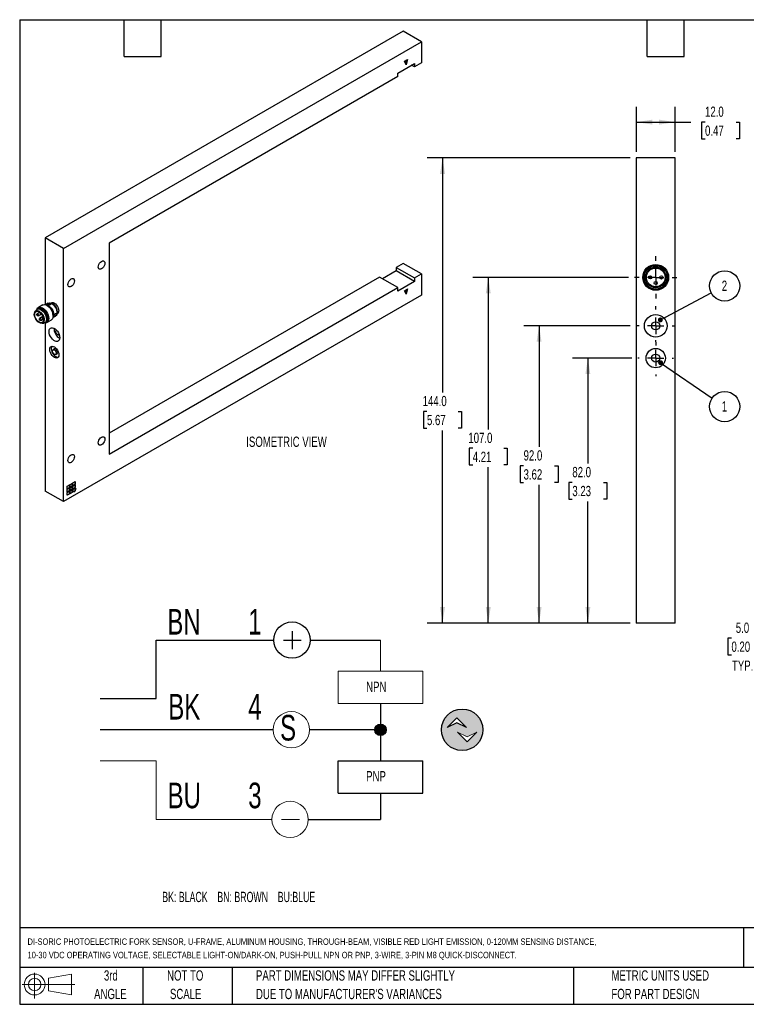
# Model space of a CAD drawing. Header units: millimetres. Extents: x 6 to 273, y 6 to 210.
# Tile 1 of 2: x 6 to 156, y 6 to 210. Entities that reach past the tile are written whole.
import ezdxf

# ---------------------------------------------------------------- set-up
doc = ezdxf.new("R2010")
doc.units = ezdxf.units.MM
doc.linetypes.add('CENTERX2', pattern=[20.32, 12.7, -2.54, 2.54, -2.54])
doc.layers.add('CENTER', color=40, linetype='CENTERX2')
doc.layers.add('DIMENSIONS', color=140, linetype='Continuous', lineweight=25)
doc.layers.add('TEXT', color=140, linetype='Continuous', lineweight=25)
doc.styles.add('SLDTEXTSTYLE0', font='TXT', dxfattribs={"width": 0.639394})
doc.styles.add('SLDTEXTSTYLE1', font='TXT', dxfattribs={"width": 0.7})
doc.dimstyles.new('SLDDIMSTYLE0', dxfattribs={"dimtxt": 2.158008, "dimasz": 3.302, "dimexe": 0, "dimexo": 0.0625, "dimgap": 0.539502, "dimtad": 0, "dimtih": 1, "dimtoh": 1, "dimlfac": 1.5, "dimrnd": 1e-09, "dimzin": 4, "dimdsep": 46, "dimtxsty": 'SLDTEXTSTYLE1', "dimsah": 1, "dimcen": 0.09, "dimadec": 0, "dimazin": 1, "dimtfac": 1, "dimtofl": 0, "dimtmove": 0, "dimatfit": 3, "dimfxl": 0, "dimfrac": 2, "dimtolj": 1, "dimtzin": 12, "dimarcsym": 0})
doc.dimstyles.new('SLDDIMSTYLE1', dxfattribs={"dimtxt": 2.158008, "dimasz": 3.302, "dimexe": 0, "dimexo": 0.0625, "dimgap": 0.539502, "dimtad": 0, "dimtih": 1, "dimtoh": 1, "dimlfac": 1.5, "dimrnd": 1e-09, "dimzin": 4, "dimdsep": 46, "dimtxsty": 'SLDTEXTSTYLE1', "dimsah": 1, "dimcen": 0.09, "dimadec": 0, "dimazin": 1, "dimtfac": 1, "dimtmove": 0, "dimatfit": 0, "dimfxl": 0, "dimfrac": 2, "dimtolj": 1, "dimtzin": 12, "dimarcsym": 0})
doc.dimstyles.new('SLDDIMSTYLE2', dxfattribs={"dimtxt": 0.18, "dimasz": 1.016, "dimexe": 0, "dimexo": 0.0625, "dimgap": 0, "dimtad": 0, "dimtih": 1, "dimtoh": 1, "dimdec": 0, "dimrnd": 1e-09, "dimzin": 0, "dimdsep": 46, "dimtxsty": 'Standard', "dimblk1": 'DOT', "dimblk2": 'DOT', "dimsah": 1, "dimcen": 0.09, "dimadec": 0, "dimazin": 0, "dimtfac": 1.016, "dimtdec": 0, "dimtofl": 0, "dimtmove": 0, "dimatfit": 3, "dimldrblk": 'DOT', "dimfxl": 0, "dimfrac": 2, "dimtolj": 1, "dimtzin": 0, "dimarcsym": 0})

# ---------------------------------------------------------------- blocks, each defined once
blk = doc.blocks.new('SW_NOTE_0')
at = {"layer": 'DIMENSIONS', "color": 0, "insert": (0, 2.73), "char_height": 2.1167, "attachment_point": 1, "style": 'SLDTEXTSTYLE0'}
blk.add_mtext('BK: BLACK    BN: BROWN    BU:BLUE', dxfattribs=at)
blk = doc.blocks.new('SW_NOTE_0_1')
at = {"color": 0, "linetype": 'Continuous', "lineweight": 18, "insert": (0, 6.82), "char_height": 5.29, "attachment_point": 1, "style": 'SLDTEXTSTYLE1'}
blk.add_mtext('3', dxfattribs=at)
blk = doc.blocks.new('SW_NOTE_0_2')
at = {"color": 0, "linetype": 'Continuous', "lineweight": 18, "insert": (0, 6.82), "char_height": 5.29, "attachment_point": 1, "style": 'SLDTEXTSTYLE1'}
blk.add_mtext('4', dxfattribs=at)
blk = doc.blocks.new('SW_NOTE_0_3')
at = {"color": 0, "linetype": 'Continuous', "lineweight": 18, "insert": (0, 6.82), "char_height": 5.29, "attachment_point": 1, "style": 'SLDTEXTSTYLE1'}
blk.add_mtext('1', dxfattribs=at)
blk = doc.blocks.new('SW_NOTE_0_4')
at = {"color": 0, "linetype": 'Continuous', "lineweight": 18, "insert": (0, 6.82), "char_height": 5.292, "attachment_point": 1, "style": 'SLDTEXTSTYLE1'}
blk.add_mtext('BU', dxfattribs=at)
blk = doc.blocks.new('SW_NOTE_0_5')
at = {"color": 0, "linetype": 'Continuous', "lineweight": 18, "insert": (0, 6.82), "char_height": 5.292, "attachment_point": 1, "style": 'SLDTEXTSTYLE1'}
blk.add_mtext('BK', dxfattribs=at)
blk = doc.blocks.new('SW_NOTE_0_6')
at = {"color": 0, "linetype": 'Continuous', "lineweight": 18, "insert": (0, 6.82), "char_height": 5.292, "attachment_point": 1, "style": 'SLDTEXTSTYLE1'}
blk.add_mtext('BN', dxfattribs=at)
blk = doc.blocks.new('SW_NOTE_0_7')
at = {"color": 0, "linetype": 'Continuous', "lineweight": 18, "insert": (0, 6.82), "char_height": 5.29, "attachment_point": 1, "style": 'SLDTEXTSTYLE1'}
blk.add_mtext('S', dxfattribs=at)
blk = doc.blocks.new('SW_NOTE_0_8')
at = {"color": 0, "linetype": 'Continuous', "lineweight": 18, "insert": (0, 2.73), "char_height": 2.117, "attachment_point": 1, "style": 'SLDTEXTSTYLE1'}
blk.add_mtext('PNP', dxfattribs=at)
blk = doc.blocks.new('SW_NOTE_0_9')
at = {"color": 0, "linetype": 'Continuous', "lineweight": 18, "insert": (0, 2.73), "char_height": 2.117, "attachment_point": 1, "style": 'SLDTEXTSTYLE1'}
blk.add_mtext('NPN', dxfattribs=at)
blk = doc.blocks.new('DI-SORIC SHEMATIC')
h = blk.add_hatch(color=256)
edge = h.paths.add_edge_path(flags=0)
edge.add_arc((101.6, 61.86), 4.29, 0, 360)
h.paths.add_polyline_path([(102.5, 62.32), (100.5, 63.32), (98.49, 62.32), (100.5, 64.32)], flags=0)
h.paths.add_polyline_path([(102.62, 59.38), (100.62, 61.38), (102.62, 60.38), (104.62, 61.38)], flags=0)
h = blk.add_hatch(color=256)
edge = h.paths.add_edge_path(flags=0)
edge.add_arc((84.73, 61.86), 1.19, 0, 360)
for p, q in [((66.48, 82.2), (66.48, 78.53)), ((38.47, 68.29), (38.47, 80.37)), ((38.47, 80.37), (62.73, 80.37)), ((64.73, 80.37), (68.4, 80.37)), ((70.23, 80.37), (84.73, 80.37)), ((26.91, 68.29), (38.47, 68.29)), ((84.73, 67.26), (84.73, 55.44)), ((98.49, 62.32), (100.5, 64.32)), ((100.5, 63.32), (98.49, 62.32)), ((100.5, 64.32), (102.5, 62.32)), ((102.5, 62.32), (100.5, 63.32)), ((62.6, 61.86), (26.91, 61.86)), ((84.73, 61.86), (70.09, 61.86)), ((75.99, 48.76), (75.99, 55.44)), ((75.99, 55.44), (93.46, 55.44)), ((93.46, 48.76), (93.46, 55.44)), ((75.99, 48.76), (93.46, 48.76)), ((84.73, 48.76), (84.73, 43.36)), ((69.83, 43.36), (84.73, 43.36))]:
    blk.add_line(p, q)
at = {"color": 7, "linetype": 'Continuous', "lineweight": 18}
for p, q in [((84.73, 80.37), (84.73, 73.94)), ((75.99, 67.26), (75.99, 73.94)), ((75.99, 73.94), (93.46, 73.94)), ((93.46, 67.26), (93.46, 73.94)), ((75.99, 67.26), (93.46, 67.26)), ((102.62, 60.38), (100.62, 61.38)), ((100.62, 61.38), (102.62, 59.38)), ((104.62, 61.38), (102.62, 60.38)), ((102.62, 59.38), (104.62, 61.38)), ((26.91, 55.44), (38.47, 55.44)), ((38.47, 55.44), (38.47, 43.36)), ((38.47, 43.36), (62.33, 43.36)), ((64.33, 43.36), (68.01, 43.36))]:
    blk.add_line(p, q, dxfattribs=at)
for centre, radius in [((66.48, 80.37), 3.75), ((101.6, 61.86), 4.29), ((84.73, 61.86), 1.19)]:
    blk.add_circle(centre, radius)
for centre in [(66.35, 61.86), (66.08, 43.36)]:
    blk.add_circle(centre, 3.75, dxfattribs=at)
for name, p in [('SW_NOTE_0_6', (40.74, 79.98)), ('SW_NOTE_0_3', (57.44, 79.98)), ('SW_NOTE_0_9', (81.78, 69.06)), ('SW_NOTE_0_5', (40.94, 62.45)), ('SW_NOTE_0_2', (57.44, 62.45)), ('SW_NOTE_0_7', (64.02, 58.11)), ('SW_NOTE_0_8', (81.78, 50.61)), ('SW_NOTE_0_4', (40.8, 44.14)), ('SW_NOTE_0_1', (57.44, 44.14))]:
    blk.add_blockref(name, p, dxfattribs=at)
at = {"layer": 'DIMENSIONS', "color": 140}
blk.add_blockref('SW_NOTE_0', (39.7, 25.69), dxfattribs=at)
blk = doc.blocks.new('Block11')
at = {"color": 7, "linetype": 'Continuous', "lineweight": 18}
for p, q in [((2.59, 5.31), (2.59, 0)), ((5.48, 4.17), (10.18, 5.03)), ((5.48, 1.6), (5.48, 4.17)), ((10.18, 5.03), (10.18, 0.73)), ((0, 2.88), (10.87, 2.88)), ((5.48, 1.6), (10.18, 0.73))]:
    blk.add_line(p, q, dxfattribs=at)
for radius in [2.15, 1.29]:
    blk.add_circle((2.59, 2.88), radius, dxfattribs=at)
blk = doc.blocks.new('Block12')
at = {"color": 7, "linetype": 'Continuous'}
blk.add_blockref('Block11', (0, 0), dxfattribs=at)
blk = doc.blocks.new('_D_7')
at = {"layer": 'DIMENSIONS'}
for p, q in [((182.46, 95.31), (182.46, 76.72)), ((179.13, 83.77), (179.13, 76.72)), ((153.25, 81.91), (152.53, 81.91)), ((152.53, 81.91), (152.53, 78.48)), ((159.67, 81.91), (160.39, 81.91)), ((160.39, 81.91), (160.39, 78.48)), ((179.13, 79.89), (161.6, 79.89)), ((182.46, 79.89), (188.81, 79.89)), ((152.53, 78.48), (153.25, 78.48)), ((160.39, 78.48), (159.67, 78.48))]:
    blk.add_line(p, q, dxfattribs=at)
for points in [[(179.13, 79.89), (175.82, 80.4), (175.82, 79.38)], [(182.46, 79.89), (185.76, 79.38), (185.76, 80.4)]]:
    blk.add_solid(points, dxfattribs=at)
at = {"layer": 'DIMENSIONS', "char_height": 2.117, "attachment_point": 1, "style": 'SLDTEXTSTYLE1'}
for s, insert in [('5.0', (154.15, 85.12)), ('0.20', (153.25, 81.21)), ('TYP.', (153.36, 77.3))]:
    blk.add_mtext(s, dxfattribs=dict(at, insert=insert))
blk = doc.blocks.new('_D_12')
at = {"layer": 'DIMENSIONS'}
for p, q in [((132.66, 139.7), (120.44, 139.7)), ((123.62, 139.7), (123.62, 117.95)), ((120.41, 114.04), (119.69, 114.04)), ((119.69, 114.04), (119.69, 110.61)), ((126.83, 114.04), (127.55, 114.04)), ((127.55, 114.04), (127.55, 110.61)), ((119.69, 110.61), (120.41, 110.61)), ((123.62, 85.04), (123.62, 110.12)), ((127.55, 110.61), (126.83, 110.61)), ((132.35, 85.04), (120.44, 85.04))]:
    blk.add_line(p, q, dxfattribs=at)
for points in [[(123.62, 139.7), (123.11, 136.4), (124.13, 136.4)], [(123.62, 85.04), (124.13, 88.34), (123.11, 88.34)]]:
    blk.add_solid(points, dxfattribs=at)
at = {"layer": 'DIMENSIONS', "char_height": 2.117, "attachment_point": 1, "style": 'SLDTEXTSTYLE1'}
for s, insert in [('82.0', (120.41, 117.25)), ('3.23', (120.41, 113.34))]:
    blk.add_mtext(s, dxfattribs=dict(at, insert=insert))
blk = doc.blocks.new('_D_13')
at = {"layer": 'DIMENSIONS'}
for p, q in [((132.32, 146.37), (110.38, 146.37)), ((113.55, 146.37), (113.55, 121.39)), ((110.35, 117.47), (109.62, 117.47)), ((109.62, 117.47), (109.62, 114.04)), ((116.76, 117.47), (117.48, 117.47)), ((117.48, 117.47), (117.48, 114.04)), ((109.62, 114.04), (110.35, 114.04)), ((117.48, 114.04), (116.76, 114.04)), ((113.55, 85.04), (113.55, 113.56)), ((132.35, 85.04), (110.38, 85.04))]:
    blk.add_line(p, q, dxfattribs=at)
for points in [[(113.55, 146.37), (113.04, 143.07), (114.06, 143.07)], [(113.55, 85.04), (114.06, 88.34), (113.04, 88.34)]]:
    blk.add_solid(points, dxfattribs=at)
at = {"layer": 'DIMENSIONS', "char_height": 2.117, "attachment_point": 1, "style": 'SLDTEXTSTYLE1'}
for s, insert in [('92.0', (110.35, 120.69)), ('3.62', (110.35, 116.77))]:
    blk.add_mtext(s, dxfattribs=dict(at, insert=insert))
blk = doc.blocks.new('_D_14')
at = {"layer": 'DIMENSIONS'}
for p, q in [((131.99, 156.37), (99.88, 156.37)), ((103.06, 156.37), (103.06, 125.01)), ((99.85, 121.09), (99.13, 121.09)), ((99.13, 121.09), (99.13, 117.66)), ((106.26, 121.09), (106.99, 121.09)), ((106.99, 121.09), (106.99, 117.66)), ((99.13, 117.66), (99.85, 117.66)), ((103.06, 85.04), (103.06, 117.18)), ((106.99, 117.66), (106.26, 117.66)), ((132.35, 85.04), (99.88, 85.04))]:
    blk.add_line(p, q, dxfattribs=at)
for points in [[(103.06, 156.37), (102.55, 153.07), (103.57, 153.07)], [(103.06, 85.04), (103.57, 88.34), (102.55, 88.34)]]:
    blk.add_solid(points, dxfattribs=at)
at = {"layer": 'DIMENSIONS', "char_height": 2.117, "attachment_point": 1, "style": 'SLDTEXTSTYLE1'}
for s, insert in [('107.0', (98.95, 124.31)), ('4.21', (99.85, 120.39))]:
    blk.add_mtext(s, dxfattribs=dict(at, insert=insert))
blk = doc.blocks.new('_D_15')
at = {"layer": 'DIMENSIONS'}
for p, q in [((132.35, 181.04), (90.44, 181.04)), ((93.62, 181.04), (93.62, 132.61)), ((90.41, 128.69), (89.69, 128.69)), ((89.69, 128.69), (89.69, 125.26)), ((96.83, 128.69), (97.55, 128.69)), ((97.55, 128.69), (97.55, 125.26)), ((89.69, 125.26), (90.41, 125.26)), ((93.62, 85.04), (93.62, 124.78)), ((97.55, 125.26), (96.83, 125.26)), ((132.35, 85.04), (90.44, 85.04))]:
    blk.add_line(p, q, dxfattribs=at)
for points in [[(93.62, 181.04), (93.11, 177.73), (94.13, 177.73)], [(93.62, 85.04), (94.13, 88.34), (93.11, 88.34)]]:
    blk.add_solid(points, dxfattribs=at)
at = {"layer": 'DIMENSIONS', "char_height": 2.117, "attachment_point": 1, "style": 'SLDTEXTSTYLE1'}
for s, insert in [('144.0', (89.52, 131.91)), ('5.67', (90.41, 127.99))]:
    blk.add_mtext(s, dxfattribs=dict(at, insert=insert))
blk = doc.blocks.new('_D_16')
at = {"layer": 'DIMENSIONS'}
for p, q in [((133.62, 182.31), (133.62, 191.58)), ((141.62, 182.31), (141.62, 191.58)), ((133.62, 188.41), (141.62, 188.41)), ((141.62, 188.41), (144.88, 188.41)), ((147.8, 188.41), (147.08, 188.41)), ((147.08, 188.41), (147.08, 184.98)), ((154.22, 188.41), (154.94, 188.41)), ((154.94, 188.41), (154.94, 184.98)), ((147.08, 184.98), (147.8, 184.98)), ((154.94, 184.98), (154.22, 184.98))]:
    blk.add_line(p, q, dxfattribs=at)
for points in [[(133.62, 188.41), (136.92, 187.9), (136.92, 188.92)], [(141.62, 188.41), (138.32, 188.92), (138.32, 187.9)]]:
    blk.add_solid(points, dxfattribs=at)
at = {"layer": 'DIMENSIONS', "char_height": 2.117, "attachment_point": 1, "style": 'SLDTEXTSTYLE1'}
for s, insert in [('12.0', (147.8, 191.62)), ('0.47', (147.8, 187.71))]:
    blk.add_mtext(s, dxfattribs=dict(at, insert=insert))
blk = doc.blocks.new('SW_NOTE_0_11')
at = {"layer": 'DIMENSIONS', "color": 0}
blk.add_circle((2.76, 1.46), 3.12, dxfattribs=at)
at = {"layer": 'DIMENSIONS', "color": 0, "insert": (2.72, 2.55), "char_height": 2.12, "attachment_point": 2, "style": 'SLDTEXTSTYLE1'}
blk.add_mtext('2', dxfattribs=at)
blk = doc.blocks.new('_Dot')
at = {"color": 0, "linetype": 'ByBlock', "lineweight": -2}
blk.add_line((-0.5, 0), (-1, 0), dxfattribs=at)
at = {"color": 0, "linetype": 'ByBlock', "const_width": 0.5}
blk.add_lwpolyline([(-0.25, 0, 1), (0.25, 0, 1)], format="xyb", close=True, dxfattribs=at)
blk = doc.blocks.new('SW_NOTE_0_12')
at = {"layer": 'DIMENSIONS', "color": 0}
blk.add_circle((2.58, -1.77), 3.12, dxfattribs=at)
at = {"layer": 'DIMENSIONS', "color": 0, "insert": (2.54, -0.67), "char_height": 2.12, "attachment_point": 2, "style": 'SLDTEXTSTYLE1'}
blk.add_mtext('1', dxfattribs=at)
blk = doc.blocks.new('SW_CENTERMARKSYMBOL_4')
at = {"layer": 'CENTER', "color": 0}
for p, q in [((0, 3.39), (0, 4.36)), ((-3.39, 0), (-4.36, 0)), ((0, 0), (-1.69, 0)), ((0, 0), (0, 1.69)), ((0, 0), (0, -1.69)), ((0, 0), (1.69, 0)), ((3.39, 0), (4.36, 0)), ((0, -3.39), (0, -4.36))]:
    blk.add_line(p, q, dxfattribs=at)
blk = doc.blocks.new('SW_CENTERMARKSYMBOL_5')
at = {"layer": 'CENTER', "color": 0}
for p, q in [((0, 3.39), (0, 4.03)), ((-3.39, 0), (-4.03, 0)), ((0, 0), (-1.69, 0)), ((0, 0), (0, 1.69)), ((0, 0), (0, -1.69)), ((0, 0), (1.69, 0)), ((3.39, 0), (4.03, 0)), ((0, -3.39), (0, -4.03))]:
    blk.add_line(p, q, dxfattribs=at)
blk = doc.blocks.new('SW_CENTERMARKSYMBOL_6')
at = {"layer": 'CENTER', "color": 0}
for p, q in [((0, 3.39), (0, 3.69)), ((-3.39, 0), (-3.69, 0)), ((0, 0), (-1.69, 0)), ((0, 0), (0, 1.69)), ((0, 0), (0, -1.69)), ((0, 0), (1.69, 0)), ((3.39, 0), (3.69, 0)), ((0, -3.39), (0, -3.69))]:
    blk.add_line(p, q, dxfattribs=at)

msp = doc.modelspace()

# ---------------------------------------------------------------- linework, layer by layer
for p, q in [((85.4748, 207.154), (11.6214, 164.5193)), ((89.246, 204.9769), (85.4748, 207.154)), ((15.3926, 162.3422), (89.246, 204.9769)), ((89.246, 204.9769), (89.246, 200.622)), ((85.789, 200.9852), (86.4176, 201.3481)), ((85.9933, 200.5134), (86.1976, 201.2211)), ((86.4176, 201.3481), (86.1033, 200.2594)), ((84.3748, 198.5357), (87.8318, 200.5314)), ((86.1033, 200.2594), (85.789, 200.9852)), ((87.8318, 199.8056), (87.2031, 200.1685)), ((89.246, 200.622), (87.8318, 199.8056)), ((87.8318, 200.5314), (87.8318, 199.8056)), ((84.3748, 197.8099), (24.8207, 163.4301)), ((84.3748, 197.8099), (84.3748, 198.5357)), ((141.6191, 181.0365), (133.6191, 181.0365)), ((133.6191, 181.0365), (133.6191, 85.0365)), ((141.6191, 85.0365), (141.6191, 181.0365)), ((15.3926, 162.3422), (11.6214, 164.5193)), ((11.6214, 164.5193), (11.6214, 150.7348)), ((24.8207, 163.4301), (24.8207, 119.8812)), ((15.3926, 110.0836), (15.3926, 162.3422)), ((85.4748, 159.2502), (84.0605, 158.4338)), ((89.246, 157.0731), (85.4748, 159.2502)), ((84.0605, 157.708), (81.2322, 156.0753)), ((84.0605, 158.4338), (87.8318, 156.2567)), ((84.0605, 158.4338), (84.0605, 157.708)), ((87.8318, 155.5309), (84.0605, 157.708)), ((87.8318, 156.2567), (89.246, 157.0731)), ((89.246, 157.0731), (89.246, 152.7183)), ((80.6036, 156.4382), (24.8207, 124.2354)), ((84.3748, 154.2611), (80.6036, 156.4382)), ((87.8318, 155.5309), (84.3748, 153.5353)), ((87.8318, 156.2567), (87.8318, 155.5309)), ((89.246, 152.7183), (15.3926, 110.0836)), ((24.8207, 119.8812), (84.3748, 154.2611)), ((84.3748, 153.5353), (84.3748, 154.2611)), ((85.789, 153.6259), (86.4176, 153.9887)), ((86.1033, 152.9), (85.789, 153.6259)), ((85.9933, 153.154), (86.1976, 153.8617)), ((86.4176, 153.9887), (86.1033, 152.9)), ((11.1097, 150.672), (10.1983, 150.1459)), ((12.2376, 151.0409), (11.6818, 150.72)), ((12.093, 150.5294), (11.9987, 150.5839)), ((12.0419, 150.8732), (12.136, 150.9275)), ((12.7057, 150.7741), (12.6117, 150.7198)), ((12.8626, 151.1195), (12.7751, 151.0689)), ((13.0358, 150.9467), (13.0043, 150.9649)), ((9.7627, 149.627), (9.58, 149.3686)), ((9.6847, 149.4388), (9.6532, 149.4207)), ((10.4938, 149.156), (9.9232, 148.8266)), ((10.0358, 149.8468), (9.9415, 149.7924)), ((10.1454, 148.4417), (10.8234, 148.8331)), ((13.215, 148.0641), (13.7708, 148.385)), ((13.2556, 148.4067), (13.2556, 148.5155)), ((13.6207, 148.3522), (13.5266, 148.2979)), ((13.6799, 148.8669), (13.7739, 148.9212)), ((14.0639, 148.8365), (14.1514, 148.887)), ((14.0884, 149.087), (14.0884, 149.1233)), ((11.1513, 148.2655), (10.4726, 147.8737)), ((10.6948, 147.4888), (11.2336, 147.7998)), ((10.9936, 146.9199), (11.3087, 146.9488)), ((11.1517, 148.2644), (11.0232, 148.1902)), ((11.0754, 146.9573), (11.1068, 146.9754)), ((11.2454, 147.8053), (11.2665, 147.8175)), ((11.5414, 147.021), (11.6356, 147.0754)), ((11.6214, 146.9838), (11.6214, 112.2607)), ((11.9759, 147.0666), (12.8873, 147.5927)), ((13.9558, 145.4602), (13.9206, 145.4399)), ((14.4761, 144.4776), (14.5113, 144.4979)), ((13.5435, 141.5931), (13.2292, 141.4117)), ((13.7848, 140.4494), (14.099, 140.6308)), ((16.744, 113.6218), (17.2154, 113.894)), ((17.1997, 113.3587), (17.1997, 113.8849)), ((17.2154, 113.894), (17.2154, 113.3496)), ((17.3097, 113.9484), (17.7811, 114.2205)), ((17.3097, 113.404), (17.3097, 113.9484)), ((17.7654, 113.6852), (17.7654, 114.2115)), ((17.7811, 114.2205), (17.7811, 113.6762)), ((15.3926, 110.0836), (11.6214, 112.2607)), ((16.1783, 113.2953), (16.6497, 113.5674)), ((16.1783, 112.7509), (16.1783, 113.2953)), ((16.1783, 112.7691), (16.634, 113.0321)), ((16.6497, 113.023), (16.1783, 112.7509)), ((16.1783, 112.642), (16.6497, 112.9142)), ((16.1783, 112.0977), (16.1783, 112.642)), ((16.1783, 112.1158), (16.634, 112.3789)), ((16.6497, 112.3698), (16.1783, 112.0977)), ((16.1783, 111.9888), (16.6497, 112.2609)), ((16.1783, 111.4444), (16.1783, 111.9888)), ((16.634, 113.0321), (16.634, 113.5583)), ((16.634, 113.0321), (16.6497, 113.023)), ((16.634, 112.3789), (16.634, 112.9051)), ((16.634, 112.3789), (16.6497, 112.3698)), ((16.634, 111.7256), (16.634, 112.2519)), ((16.6497, 113.5674), (16.6497, 113.023)), ((16.6497, 112.9142), (16.6497, 112.3698)), ((16.6497, 112.2609), (16.6497, 111.7166)), ((16.744, 113.0775), (16.744, 113.6218)), ((16.744, 113.0956), (17.1997, 113.3587)), ((17.2154, 113.3496), (16.744, 113.0775)), ((16.744, 112.9686), (17.2154, 113.2407)), ((16.744, 112.4242), (16.744, 112.9686)), ((16.744, 112.4424), (17.1997, 112.7054)), ((17.2154, 112.6964), (16.744, 112.4242)), ((16.744, 112.3154), (17.2154, 112.5875)), ((16.744, 111.771), (16.744, 112.3154)), ((16.744, 111.7891), (17.1997, 112.0522)), ((17.2154, 112.0431), (16.744, 111.771)), ((17.1997, 113.3587), (17.2154, 113.3496)), ((17.1997, 112.7054), (17.1997, 113.2317)), ((17.1997, 112.7054), (17.2154, 112.6964)), ((17.1997, 112.0522), (17.1997, 112.5784)), ((17.1997, 112.0522), (17.2154, 112.0431)), ((17.2154, 113.2407), (17.2154, 112.6964)), ((17.2154, 112.5875), (17.2154, 112.0431)), ((17.3097, 113.4222), (17.7654, 113.6852)), ((17.7811, 113.6762), (17.3097, 113.404)), ((17.3097, 113.2952), (17.7811, 113.5673)), ((17.3097, 112.7508), (17.3097, 113.2952)), ((17.3097, 112.7689), (17.7654, 113.032)), ((17.7811, 113.0229), (17.3097, 112.7508)), ((17.3097, 112.0976), (17.4709, 112.7022)), ((17.7526, 112.1671), (17.3097, 112.0976)), ((17.3129, 112.1096), (17.7369, 112.1762)), ((17.4709, 112.7022), (17.9139, 112.7717)), ((17.7369, 112.1762), (17.8949, 112.7687)), ((17.7369, 112.1762), (17.7526, 112.1671)), ((17.9139, 112.7717), (17.7526, 112.1671)), ((17.7654, 113.6852), (17.7811, 113.6762)), ((17.7654, 113.032), (17.7654, 113.5582)), ((17.7654, 113.032), (17.7811, 113.0229)), ((17.7811, 113.5673), (17.7811, 113.0229)), ((16.1783, 111.4626), (16.634, 111.7256)), ((16.6497, 111.7166), (16.1783, 111.4444)), ((16.634, 111.7256), (16.6497, 111.7166)), ((141.6191, 85.0365), (133.6191, 85.0365))]:
    msp.add_line(p, q)
at = {"flags": 128}
for points in [[(22.5737, 158.5038), (22.6067, 158.764), (22.7027, 159.0369), (22.8522, 159.2958), (23.0406, 159.5154), (23.2494, 159.6741), (23.4582, 159.7565), (23.6465, 159.7544), (23.796, 159.6681), (23.892, 159.506), (23.925, 159.2839), (23.892, 159.0237), (23.796, 158.7508), (23.6465, 158.4919), (23.4582, 158.2723), (23.2494, 158.1136), (23.0406, 158.0313), (22.8522, 158.0334), (22.7027, 158.1197), (22.6067, 158.2818), (22.5737, 158.5038)], [(16.2883, 154.8753), (16.3214, 155.1355), (16.4173, 155.4084), (16.5668, 155.6674), (16.7552, 155.8869), (16.964, 156.0456), (17.1728, 156.128), (17.3611, 156.1259), (17.5106, 156.0396), (17.6066, 155.8775), (17.6396, 155.6555), (17.6066, 155.3953), (17.5106, 155.1223), (17.3611, 154.8634), (17.1728, 154.6439), (16.964, 154.4851), (16.7552, 154.4028), (16.5668, 154.4049), (16.4173, 154.4912), (16.3214, 154.6533), (16.2883, 154.8753)], [(11.1097, 150.672), (11.2147, 150.7198), (11.4531, 150.7551), (11.7188, 150.7091), (11.9985, 150.584), (12.2782, 150.3861), (12.5439, 150.1254), (12.7823, 149.8148), (12.9813, 149.4701), (13.1311, 149.1084), (13.2241, 148.7479), (13.2556, 148.4067), (13.2241, 148.1019), (13.1311, 147.8487), (12.9813, 147.6599), (12.8873, 147.5927)], [(11.7622, 150.6945), (11.8969, 150.6883), (12.1507, 150.614), (12.412, 150.4631), (12.6658, 150.2444), (12.8973, 149.9705), (13.0929, 149.6574), (13.2414, 149.3233), (13.3341, 148.9876), (13.3656, 148.6697), (13.3341, 148.3883), (13.2414, 148.1596), (13.2331, 148.1466)], [(12.0419, 150.8732), (11.9762, 150.8071), (11.9595, 150.743), (11.9601, 150.7394)], [(12.7875, 150.908), (12.7537, 150.9585), (12.6724, 150.996), (12.5542, 151.0123), (12.4137, 151.0052), (12.2684, 150.9758), (12.136, 150.9275)], [(12.2376, 151.0409), (12.2852, 151.0651), (12.5003, 151.1124), (12.7447, 151.0784), (13.0042, 150.965), (13.2636, 150.7788), (13.508, 150.5307), (13.7231, 150.235), (13.8965, 149.9091), (14.0179, 149.5717), (14.0805, 149.2425), (14.0805, 148.9407), (14.0179, 148.6837), (13.8965, 148.4866), (13.7708, 148.385)], [(12.8626, 151.1195), (13.0513, 151.1777), (13.2711, 151.156), (13.507, 151.0556), (13.7429, 150.8836), (13.9627, 150.6516), (14.1514, 150.3754), (14.2963, 150.0738), (14.3873, 149.7674), (14.4184, 149.4771)], [(10.3643, 147.0277), (10.1142, 147.2085), (9.8798, 147.451), (9.6759, 147.7398), (9.5152, 148.0569), (9.4079, 148.3823), (9.3606, 148.6955), (9.3765, 148.9769), (9.4543, 149.2087), (9.5894, 149.3765), (9.7732, 149.4697), (9.9941, 149.4824), (10.2383, 149.4139), (10.4903, 149.2684), (10.7345, 149.055), (10.9554, 148.7872), (11.1392, 148.4819), (11.2743, 148.1581), (11.3522, 147.8363), (11.368, 147.5366), (11.3207, 147.278), (11.2134, 147.0765), (11.0527, 146.945), (10.8488, 146.8916), (10.6144, 146.9198), (10.3643, 147.0277)], [(10.3643, 147.1365), (10.1284, 147.3086), (9.9086, 147.5406), (9.7199, 147.8168), (9.575, 148.1184), (9.484, 148.4248), (9.4529, 148.7151), (9.484, 148.9696), (9.575, 149.1708), (9.7199, 149.3052), (9.9086, 149.3635), (10.1284, 149.3417), (10.3643, 149.2414), (10.6002, 149.0694), (10.82, 148.8373), (11.0087, 148.5611), (11.1536, 148.2595), (11.2446, 147.9532), (11.2757, 147.6628), (11.2446, 147.4084), (11.1536, 147.2071), (11.0087, 147.0728), (10.82, 147.0145), (10.6002, 147.0362), (10.3643, 147.1365)], [(9.6847, 149.4388), (9.8046, 149.4879), (10.0255, 149.5006), (10.2697, 149.432), (10.5218, 149.2865), (10.7659, 149.0731), (10.9868, 148.8054), (11.1706, 148.5), (11.3057, 148.1763), (11.3836, 147.8544), (11.3994, 147.5548), (11.3522, 147.2961), (11.2448, 147.0947), (11.1068, 146.9754)], [(9.7627, 149.627), (9.8946, 149.7619), (10.0987, 149.8529), (10.3402, 149.8598), (10.6051, 149.7823), (10.8778, 149.6249), (11.1426, 149.3966), (11.3841, 149.1109), (11.5883, 148.7842), (11.7432, 148.4355), (11.8399, 148.0852), (11.8728, 147.7536), (11.8399, 147.4599), (11.7432, 147.2212), (11.5883, 147.0515), (11.3841, 146.9605), (11.3087, 146.9488)], [(10.0343, 148.8156), (10.0945, 148.7671), (10.1454, 148.6983), (10.1795, 148.6198), (10.1915, 148.5435), (10.1795, 148.4809), (10.1454, 148.4417), (10.0945, 148.4318), (10.0343, 148.4527), (9.9742, 148.5012), (9.9232, 148.57), (9.8891, 148.6485), (9.8772, 148.7249), (9.8891, 148.7874), (9.9232, 148.8266), (9.9742, 148.8365), (10.0343, 148.8156)], [(9.8984, 149.7646), (9.9545, 149.8899), (10.1043, 150.0787), (10.3033, 150.1936), (10.5417, 150.229), (10.8074, 150.183), (11.0871, 150.0579), (11.3668, 149.86), (11.6325, 149.5993), (11.8709, 149.2887), (12.0699, 148.9439), (12.2197, 148.5823), (12.3127, 148.2218), (12.3442, 147.8806), (12.3127, 147.5757), (12.2197, 147.3226), (12.0699, 147.1338), (11.8709, 147.0189), (11.6325, 146.9835), (11.4958, 146.9975)], [(10.003, 149.8279), (10.1471, 149.9615), (10.3539, 150.0425), (10.5951, 150.0432), (10.8578, 149.9634), (11.1278, 149.8076), (11.3905, 149.584), (11.6318, 149.3048), (11.8386, 148.985), (11.9999, 148.6419), (12.1068, 148.2939), (12.1537, 147.9598), (12.138, 147.6576), (12.0605, 147.4036), (11.9255, 147.2115), (11.7403, 147.0917), (11.6029, 147.0565)], [(10.0358, 149.8468), (10.0855, 149.8721), (10.3099, 149.9214), (10.565, 149.8859), (10.8357, 149.7676), (11.1065, 149.5733), (11.3615, 149.3144), (11.5859, 149.0059), (11.7668, 148.6658), (11.8936, 148.3137), (11.9588, 147.9702), (11.9588, 147.6553), (11.8936, 147.3871), (11.7668, 147.1814), (11.6356, 147.0754)], [(10.5491, 149.8904), (10.6111, 149.8857), (10.8629, 149.815), (11.1228, 149.6649), (11.3746, 149.4449), (11.6024, 149.1688), (11.7919, 148.8539), (11.9312, 148.52), (12.0116, 148.1881), (12.0279, 147.8791), (11.9792, 147.6123), (11.9301, 147.4981)], [(13.6207, 148.3522), (13.7287, 148.4426), (13.8271, 148.5537), (13.9036, 148.6716), (13.9488, 148.7819), (13.9572, 148.8709), (13.9306, 148.9252)], [(10.5837, 147.8627), (10.6438, 147.8142), (10.6948, 147.7454), (10.7289, 147.6669), (10.7408, 147.5905), (10.7289, 147.528), (10.6948, 147.4888), (10.6438, 147.4789), (10.5837, 147.4998), (10.5235, 147.5483), (10.4726, 147.6171), (10.4385, 147.6956), (10.4265, 147.7719), (10.4385, 147.8345), (10.4726, 147.8737), (10.5235, 147.8836), (10.5837, 147.8627)], [(11.2659, 147.8226), (11.2454, 147.8053), (11.1944, 147.7954), (11.1343, 147.8163), (11.0741, 147.8648), (11.0232, 147.9336), (10.9891, 148.0121), (10.9771, 148.0885), (10.9891, 148.151), (11.0232, 148.1902), (11.0741, 148.2001), (11.1343, 148.1792), (11.1343, 148.1792)], [(11.1343, 148.1792), (11.1944, 148.1307), (11.2008, 148.1237)], [(13.3699, 148.2938), (13.3728, 148.2914), (13.4365, 148.2739), (13.5266, 148.2979)], [(12.4071, 145.1946), (12.439, 145.4801), (12.533, 145.7121), (12.6837, 145.8772), (12.8822, 145.9657), (13.117, 145.9724), (13.3744, 145.8971), (13.6396, 145.744), (13.897, 145.5221), (14.1318, 145.2442), (14.3303, 144.9266), (14.4809, 144.5876), (14.575, 144.247), (14.6069, 143.9246), (14.575, 143.6391), (14.4809, 143.4071), (14.3303, 143.242), (14.1318, 143.1536), (13.897, 143.1468), (13.6396, 143.2222), (13.3744, 143.3752), (13.117, 143.5971), (12.8822, 143.875), (12.6837, 144.1926), (12.533, 144.5316), (12.439, 144.8722), (12.4071, 145.1946)], [(14.5098, 144.5025), (14.4762, 144.4776), (14.3487, 144.4529), (14.1984, 144.5051), (14.0481, 144.6264), (13.9206, 144.7983), (13.8355, 144.9947), (13.8056, 145.1855), (13.8355, 145.3419), (13.9206, 145.4399), (13.959, 145.4566)], [(12.5642, 141.4748), (12.5963, 141.738), (12.6905, 141.9462), (12.8403, 142.0852), (13.0356, 142.1455), (13.263, 142.123), (13.507, 142.0193), (13.751, 141.8413), (13.9784, 141.6013), (14.1737, 141.3155), (14.3235, 141.0035), (14.4177, 140.6866), (14.4498, 140.3863), (14.4177, 140.123), (14.3235, 139.9148), (14.1737, 139.7758), (13.9784, 139.7155), (13.751, 139.738), (13.507, 139.8418), (13.263, 140.0198), (13.0356, 140.2598), (12.8403, 140.5456), (12.6905, 140.8575), (12.5963, 141.1745), (12.5642, 141.4748)], [(12.8785, 141.6562), (12.9106, 141.3559), (13.0048, 141.039), (13.1546, 140.727), (13.3499, 140.4412), (13.5773, 140.2012), (13.8213, 140.0232), (14.0653, 139.9195), (14.2927, 139.897), (14.312, 139.899)], [(13.1142, 141.1573), (13.1441, 141.3137), (13.2292, 141.4117), (13.3567, 141.4364), (13.507, 141.3842), (13.6573, 141.2629), (13.7848, 141.0909), (13.8699, 140.8946), (13.8998, 140.7038), (13.8699, 140.5474), (13.7848, 140.4494), (13.6573, 140.4246), (13.507, 140.4769), (13.3567, 140.5982), (13.2292, 140.7701), (13.1441, 140.9665), (13.1142, 141.1573)], [(14.099, 140.6308), (14.099, 140.6308), (14.1842, 140.7288), (14.2141, 140.8852), (14.1842, 141.076), (14.099, 141.2724), (13.9716, 141.4443), (13.8213, 141.5656), (13.6709, 141.6178), (13.5435, 141.5931)], [(22.5737, 122.2131), (22.6067, 122.4733), (22.7027, 122.7462), (22.8522, 123.0051), (23.0406, 123.2247), (23.2494, 123.3834), (23.4582, 123.4658), (23.6465, 123.4637), (23.796, 123.3774), (23.892, 123.2153), (23.925, 122.9932), (23.892, 122.733), (23.796, 122.4601), (23.6465, 122.2012), (23.4582, 121.9816), (23.2494, 121.8229), (23.0406, 121.7406), (22.8522, 121.7427), (22.7027, 121.829), (22.6067, 121.9911), (22.5737, 122.2131)], [(16.2883, 118.5846), (16.3214, 118.8448), (16.4173, 119.1177), (16.5668, 119.3767), (16.7552, 119.5962), (16.964, 119.7549), (17.1728, 119.8373), (17.3611, 119.8352), (17.5106, 119.7489), (17.6066, 119.5868), (17.6396, 119.3648), (17.6066, 119.1045), (17.5106, 118.8316), (17.3611, 118.5727), (17.1728, 118.3532), (16.964, 118.1944), (16.7552, 118.1121), (16.5668, 118.1142), (16.4173, 118.2005), (16.3214, 118.3626), (16.2883, 118.5846)]]:
    msp.add_lwpolyline(points, dxfattribs=at)
for centre, radius in [((137.6191, 156.3698), 2.6667), ((137.6191, 156.3698), 2.4667), ((137.6191, 156.3698), 2.4), ((137.6191, 156.3698), 2.1333), ((137.6191, 156.3698), 1.9333), ((136.4524, 156.3711), 0.3333), ((138.7857, 156.3685), 0.3333), ((137.6178, 155.2031), 0.3333), ((137.6191, 146.3698), 2.3333), ((137.6191, 146.3698), 0.8333), ((137.6191, 139.7031), 2), ((137.6191, 139.7031), 0.8333)]:
    msp.add_circle(centre, radius)
for centre, radius, start, end in [((11.288, 148.7222), 2.0043, 348.771316, 71.223308), ((11.2351, 148.6917), 2.0408, 351.906497, 68.088126), ((10.7556, 148.4149), 2.502, 2.305873, 57.694127), ((12.3698, 149.3467), 1.744, 350.095866, 69.898757), ((12.2423, 149.2731), 1.8533, 354.955013, 65.03961), ((11.8329, 149.0368), 2.2571, 2.196709, 57.803291), ((12.2753, 149.2922), 1.8203, 354.885762, 65.108861), ((13.8075, 149.398), 0.616, 303.936727, 7.375453), ((15.7324, 145.8443), 2.3162, 179.173401, 240.821223), ((13.6303, 141.7066), 0.7535, 144.569885, 183.836394)]:
    msp.add_arc(centre, radius, start, end)
for points in [[(12.6117, 150.7198), (12.5706, 150.703), (12.5253, 150.691), (12.4282, 150.6753), (12.3781, 150.6718), (12.2784, 150.6717), (12.2298, 150.6749), (12.1398, 150.686), (12.099, 150.6938), (11.9966, 150.7213), (11.9569, 150.7448), (11.9499, 150.8003), (11.9816, 150.8337), (12.0419, 150.8732)], [(12.136, 150.9275), (12.1762, 150.9484), (12.2198, 150.9687), (12.3126, 151.006), (12.36, 151.0224), (12.4547, 151.0471), (12.501, 151.0552), (12.5877, 151.0601), (12.6276, 151.0569), (12.73, 151.0294), (12.7737, 150.9861), (12.7906, 150.8818), (12.7644, 150.8217), (12.7057, 150.7741)], [(13.5266, 148.2979), (13.4944, 148.2816), (13.4674, 148.2708), (13.4231, 148.2613), (13.4066, 148.2629), (13.3843, 148.2797), (13.3786, 148.295), (13.3774, 148.3392), (13.382, 148.3679), (13.4095, 148.4702), (13.4464, 148.5598), (13.5459, 148.731), (13.6096, 148.8127), (13.6799, 148.8669)], [(13.7739, 148.9212), (13.8092, 148.9347), (13.8426, 148.9399), (13.9034, 148.9347), (13.9297, 148.9245), (13.9708, 148.8909), (13.9851, 148.868), (13.9986, 148.8129), (13.9975, 148.7811), (13.97, 148.6788), (13.918, 148.6026), (13.7812, 148.4645), (13.697, 148.4009), (13.6207, 148.3522)]]:
    msp.add_open_spline(points, degree=3, knots=[0, 0, 0, 0, 0.125, 0.125, 0.25, 0.25, 0.375, 0.375, 0.5, 0.5, 0.75, 0.75, 1, 1, 1, 1])
at = {"layer": 'TEXT'}
for p, q in [((6.35, 209.55), (273.05, 209.55)), ((6.35, 209.55), (6.35, 6.35)), ((27.94, 201.93), (27.94, 209.55)), ((35.56, 201.93), (35.56, 209.55)), ((135.89, 201.93), (135.89, 209.55)), ((143.51, 201.93), (143.51, 209.55)), ((27.94, 201.93), (35.56, 201.93)), ((135.89, 201.93), (143.51, 201.93)), ((273.05, 22.1261), (6.35, 22.1261)), ((155.7589, 22.1261), (155.7589, 13.97)), ((273.05, 13.97), (6.35, 13.97)), ((31.75, 13.97), (31.75, 6.35)), ((50.2116, 13.97), (50.2116, 6.35)), ((120.6465, 13.97), (120.6465, 6.35)), ((6.35, 6.35), (273.05, 6.35))]:
    msp.add_line(p, q, dxfattribs=at)

# ---------------------------------------------------------------- block references
at = {"layer": 'CENTER'}
for name, p in [('SW_CENTERMARKSYMBOL_4', (137.6191, 156.3698)), ('SW_CENTERMARKSYMBOL_5', (137.6191, 146.3698)), ('SW_CENTERMARKSYMBOL_6', (137.6191, 139.7031))]:
    msp.add_blockref(name, p, dxfattribs=at)
at = {"layer": 'DIMENSIONS'}
for name, p in [('SW_NOTE_0_11', (149.0873, 153.1471)), ('SW_NOTE_0_12', (149.2718, 131.4745)), ('DI-SORIC SHEMATIC', (-3.9241, 1.1436))]:
    msp.add_blockref(name, p, dxfattribs=at)
at = {"layer": 'TEXT'}
msp.add_blockref('Block12', (6.8379, 7.5539), dxfattribs=at)

# ---------------------------------------------------------------- texts
at = {"layer": 'DIMENSIONS', "insert": (53.1147, 123.5086), "char_height": 2.116667, "attachment_point": 1, "style": 'SLDTEXTSTYLE1'}
msp.add_mtext('ISOMETRIC VIEW', dxfattribs=at)
at = {"layer": 'TEXT', "style": 'SLDTEXTSTYLE1'}
for s, insert, char_height, attachment_point in [('DI-SORIC PHOTOELECTRIC FORK SENSOR, U-FRAME, ALUMINUM HOUSING, THROUGH-BEAM, VISIBLE RED LIGHT EMISSION, 0-120MM SENSING DISTANCE,', (7.9657, 19.9452), 1.3229167, 1), ('10-30 VDC OPERATING VOLTAGE, SELECTABLE LIGHT-ON/DARK-ON, PUSH-PULL NPN OR PNP, 3-WIRE, 3-PIN M8 QUICK-DISCONNECT.', (7.9657, 17.1813), 1.3229167, 1), ('3rd', (25.1625, 13.364), 2.11667, 2), ('NOT TO', (40.5158, 13.364), 2.11667, 2), ('PART DIMENSIONS MAY DIFFER SLIGHTLY', (55.1193, 13.364), 2.116667, 1), ('METRIC UNITS USED', (128.4784, 13.364), 2.116667, 1), ('ANGLE', (25.0649, 9.5418), 2.11667, 2), ('SCALE', (40.6121, 9.5418), 2.11667, 2), ("DUE TO MANUFACTURER'S VARIANCES", (55.1193, 9.5418), 2.116667, 1), ('FOR PART DESIGN', (128.4784, 9.5418), 2.116667, 1)]:
    msp.add_mtext(s, dxfattribs=dict(at, insert=insert, char_height=char_height, attachment_point=attachment_point))

# ---------------------------------------------------------------- dimensions: what is measured, and where the dimension line sits
at = {"layer": 'DIMENSIONS'}
dim = msp.add_linear_dim(base=(141.6191, 188.4076), p1=(133.6191, 181.0365), p2=(141.6191, 181.0365), dimstyle='SLDDIMSTYLE0', dxfattribs=at)
dim.commit()
dim.dimension.update_dxf_attribs({"geometry": '_D_16', "text_midpoint": (151.0095, 188.4076), "dimtype": 160})
for base, p2, picture, middle in [((93.6191, 181.0365), (133.6191, 181.0365), '_D_15', (93.6191, 128.6936)), ((103.0573, 156.3698), (133.2591, 156.3698), '_D_14', (103.0573, 121.0937)), ((113.5525, 146.3698), (133.5924, 146.3698), '_D_13', (113.5525, 117.4746)), ((123.6191, 139.7031), (133.9257, 139.7031), '_D_12', (123.6191, 114.0366))]:
    dim = msp.add_linear_dim(base=base, p1=(133.6191, 85.0365), p2=p2, angle=90, dimstyle='SLDDIMSTYLE0', dxfattribs=at)
    dim.commit()
    dim.dimension.update_dxf_attribs({"geometry": picture, "text_midpoint": middle, "dimtype": 160})
dim = msp.add_linear_dim(base=(179.1258, 79.8914), p1=(182.4591, 96.5765), p2=(179.1258, 85.0365), text='<>\\PTYP.', dimstyle='SLDDIMSTYLE1', dxfattribs=at)
dim.commit()
dim.dimension.update_dxf_attribs({"geometry": '_D_7', "text_midpoint": (156.4591, 79.8914), "dimtype": 160})

# ---------------------------------------------------------------- leaders
for points in [[(138.5741, 147.5901), (149.0873, 153.1471)], [(138.6239, 138.7674), (149.2718, 131.4745)]]:
    msp.add_leader(points, dimstyle='SLDDIMSTYLE2', dxfattribs=at)

doc.saveas('drawing.dxf')
